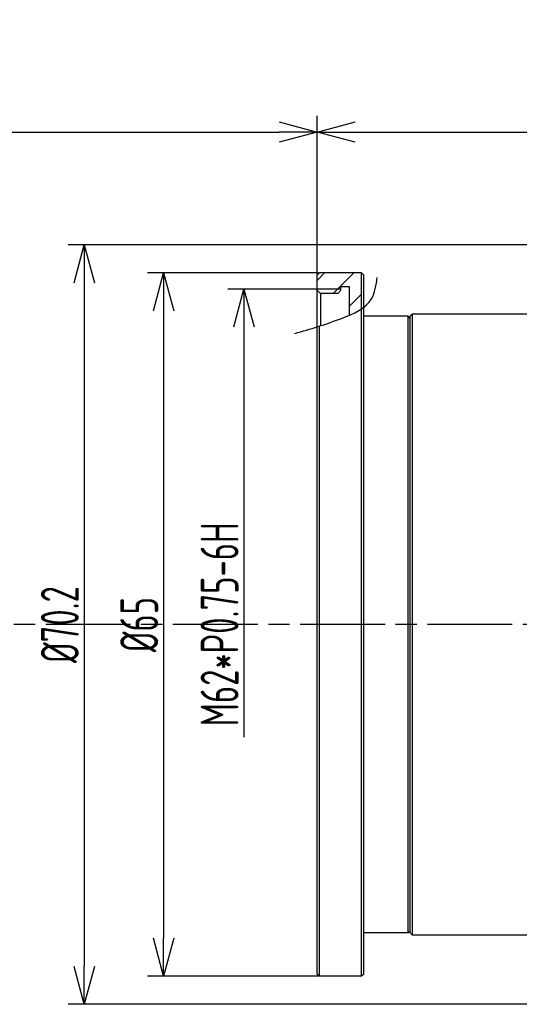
# Model space of a CAD drawing. Header units: millimetres. Extents: x -318 to -72, y -1102 to -995.
# Tile 2 of 24: x -268 to -222, y -1086 to -995. Entities that reach past the tile are written whole.
import ezdxf

# ---------------------------------------------------------------- set-up
doc = ezdxf.new("R2010")
doc.units = ezdxf.units.MM
doc.header["$LTSCALE"] = 16.335
doc.header["$PDMODE"] = 3
doc.header["$PDSIZE"] = 8
doc.linetypes.add('ACAD_ISO08W100', pattern=[36, 24, -3, 6, -3])
doc.layers.get('0').update_dxf_attribs({"linetype": 'CONTINUOUS'})
doc.layers.get('Defpoints').update_dxf_attribs({"linetype": 'CONTINUOUS'})
doc.layers.add('2', color=7, linetype='CONTINUOUS')
doc.styles.add('HZ', font='geniso', dxfattribs={"width": 0.7, "bigfont": 'hztxt'})
doc.dimstyles.get("Standard").update_dxf_attribs({"dimtxt": 3.5, "dimasz": 3.5, "dimexe": 1.5, "dimexo": 0.0625, "dimgap": 0.5, "dimtad": 1, "dimdsep": 46, "dimtxsty": 'HZ', "dimblk": 'OPEN30', "dimcen": 0.09, "dimadec": 0, "dimazin": 0, "dimtp": 0.01, "dimtm": 0.01, "dimtfac": 1, "dimtmove": 0, "dimatfit": 3, "dimldrblk": 'OPEN30', "dimfxl": 1, "dimtolj": 1, "dimarcsym": 0})

# ---------------------------------------------------------------- blocks, each defined once
blk = doc.blocks.new('_Open30')
at = {"color": 0, "linetype": 'ByBlock', "lineweight": -2}
for p, q in [((-1, 0.268), (0, 0)), ((0, 0), (-1, -0.268)), ((0, 0), (-1, 0))]:
    blk.add_line(p, q, dxfattribs=at)
blk = doc.blocks.new('*D19')
at = {"color": 0, "lineweight": -2}
for p, q in [((-240.779, -1018.82), (-240.779, -1004.161)), ((-116.613, -1018.317), (-116.613, -1004.161)), ((-237.279, -1005.661), (-120.113, -1005.661))]:
    blk.add_line(p, q, dxfattribs=at)
at = {"layer": 'Defpoints', "color": 0}
for p in [(-116.613, -1005.661), (-116.613, -1018.379), (-240.779, -1018.883)]:
    blk.add_point(p, dxfattribs=at)
at = {"color": 0, "lineweight": -2, "xscale": 3.5, "yscale": 3.5, "zscale": 3.5, "rotation": 180}
blk.add_blockref('_Open30', (-240.779, -1005.661), dxfattribs=at)
at = {"color": 0, "lineweight": -2, "xscale": 3.5, "yscale": 3.5, "zscale": 3.5}
blk.add_blockref('_Open30', (-116.613, -1005.661), dxfattribs=at)
at = {"color": 0, "insert": (-178.696, -1003.411), "char_height": 3.5, "attachment_point": 5, "style": 'HZ'}
blk.add_mtext('\\A1;105.5 TO 133.1', dxfattribs=at)
blk = doc.blocks.new('*D21')
at = {"color": 0, "lineweight": -2}
for p, q in [((-317.775, -1009.918), (-317.775, -1004.161)), ((-240.779, -1018.82), (-240.779, -1004.161)), ((-314.275, -1005.661), (-244.279, -1005.661))]:
    blk.add_line(p, q, dxfattribs=at)
at = {"layer": 'Defpoints', "color": 0}
for p in [(-240.779, -1005.661), (-317.775, -1009.981), (-240.779, -1018.883)]:
    blk.add_point(p, dxfattribs=at)
at = {"color": 0, "lineweight": -2, "xscale": 3.5, "yscale": 3.5, "zscale": 3.5, "rotation": 180}
blk.add_blockref('_Open30', (-317.775, -1005.661), dxfattribs=at)
at = {"color": 0, "lineweight": -2, "xscale": 3.5, "yscale": 3.5, "zscale": 3.5}
blk.add_blockref('_Open30', (-240.779, -1005.661), dxfattribs=at)
at = {"color": 0, "insert": (-279.277, -1003.411), "char_height": 3.5, "attachment_point": 5, "style": 'HZ'}
blk.add_mtext('\\A1;W.D', dxfattribs=at)
blk = doc.blocks.new('*D22')
at = {"color": 0, "lineweight": -2}
for p, q in [((-240.842, -1020.163), (-249.05, -1020.163)), ((-247.55, -1023.663), (-247.55, -1061.585))]:
    blk.add_line(p, q, dxfattribs=at)
at = {"layer": 'Defpoints', "color": 0}
for p in [(-240.779, -1020.163), (-247.55, -1082.163), (-240.779, -1082.163)]:
    blk.add_point(p, dxfattribs=at)
at = {"color": 0, "lineweight": -2, "xscale": 3.5, "yscale": 3.5, "zscale": 3.5, "rotation": 90}
blk.add_blockref('_Open30', (-247.55, -1020.163), dxfattribs=at)
at = {"color": 0, "insert": (-249.8, -1051.163), "char_height": 3.5, "attachment_point": 5, "rotation": 90, "style": 'HZ'}
blk.add_mtext('\\A1;M62*P0.75-6H', dxfattribs=at)
blk = doc.blocks.new('*D23')
at = {"color": 0, "lineweight": -2}
for p, q in [((-240.642, -1018.683), (-256.474, -1018.683)), ((-254.974, -1022.183), (-254.974, -1080.183)), ((-240.642, -1083.683), (-256.474, -1083.683))]:
    blk.add_line(p, q, dxfattribs=at)
at = {"layer": 'Defpoints', "color": 0}
for p in [(-240.579, -1018.683), (-254.974, -1083.683), (-240.579, -1083.683)]:
    blk.add_point(p, dxfattribs=at)
at = {"color": 0, "lineweight": -2, "xscale": 3.5, "yscale": 3.5, "zscale": 3.5}
for p, rotation in [((-254.974, -1018.683), 90), ((-254.974, -1083.683), 270)]:
    blk.add_blockref('_Open30', p, dxfattribs=dict(at, rotation=rotation))
at = {"color": 0, "insert": (-257.224, -1051.183), "char_height": 3.5, "attachment_point": 5, "rotation": 90, "style": 'HZ'}
blk.add_mtext('\\A1;%%C65', dxfattribs=at)
blk = doc.blocks.new('*D24')
at = {"color": 0, "lineweight": -2}
for p, q in [((-193.633, -1016.083), (-263.808, -1016.083)), ((-262.308, -1019.583), (-262.308, -1082.783)), ((-193.633, -1086.283), (-263.808, -1086.283))]:
    blk.add_line(p, q, dxfattribs=at)
at = {"layer": 'Defpoints', "color": 0}
for p in [(-193.571, -1016.083), (-262.308, -1086.283), (-193.571, -1086.283)]:
    blk.add_point(p, dxfattribs=at)
at = {"color": 0, "lineweight": -2, "xscale": 3.5, "yscale": 3.5, "zscale": 3.5}
for p, rotation in [((-262.308, -1016.083), 90), ((-262.308, -1086.283), 270)]:
    blk.add_blockref('_Open30', p, dxfattribs=dict(at, rotation=rotation))
at = {"color": 0, "insert": (-264.558, -1051.183), "char_height": 3.5, "attachment_point": 5, "rotation": 90, "style": 'HZ'}
blk.add_mtext('\\A1;%%C70.2', dxfattribs=at)

msp = doc.modelspace()

# ---------------------------------------------------------------- hatches: boundary and pattern name
h = msp.add_hatch()
h.set_pattern_fill('ANSI31', color=256, scale=0.6)
edge = h.paths.add_edge_path()
edge.add_line((-236.679, -1018.683), (-240.579, -1018.683))
edge.add_line((-240.579, -1018.683), (-240.779, -1018.883))
edge.add_line((-240.779, -1018.883), (-240.779, -1020.163))
edge.add_line((-240.779, -1020.163), (-238.579, -1020.163))
edge.add_line((-238.579, -1020.163), (-238.579, -1019.973))
edge.add_line((-238.579, -1019.973), (-237.779, -1019.973))
edge.add_line((-237.779, -1019.973), (-237.779, -1022.578))
edge.add_spline(control_points=[(-237.779, -1022.578), (-237.389, -1022.408), (-237.012, -1022.218), (-236.679, -1021.993)], knot_values=[5.284058, 5.284058, 5.284058, 5.284058, 6.479654, 6.479654, 6.479654, 6.479654], degree=3, periodic=0)
edge.add_line((-236.679, -1021.993), (-236.679, -1018.683))
h.paths.add_polyline_path([(-238.579, -1020.273), (-238.579, -1020.163), (-240.779, -1020.163), (-240.779, -1020.273), (-240.479, -1020.573), (-238.879, -1020.573)], flags=17)

# ---------------------------------------------------------------- linework, layer by layer
at = {"color": 3, "linetype": 'Continuous'}
for p, q in [((-240.579, -1018.683), (-240.779, -1018.883)), ((-240.779, -1083.483), (-240.779, -1018.883)), ((-236.679, -1018.683), (-240.579, -1018.683)), ((-236.679, -1083.683), (-236.679, -1018.683)), ((-236.479, -1018.883), (-236.679, -1018.683)), ((-236.479, -1083.483), (-236.479, -1018.883)), ((-238.579, -1020.273), (-238.579, -1019.973)), ((-237.779, -1019.973), (-238.579, -1019.973)), ((-237.779, -1022.578), (-237.779, -1019.973)), ((-240.479, -1020.573), (-240.779, -1020.273)), ((-238.879, -1020.573), (-240.479, -1020.573)), ((-240.479, -1020.573), (-240.479, -1023.561)), ((-238.879, -1020.573), (-238.579, -1020.273)), ((-232.379, -1022.683), (-236.479, -1022.683)), ((-232.379, -1079.683), (-232.379, -1022.683)), ((-232.179, -1022.883), (-232.379, -1022.683)), ((-231.978, -1022.48), (-232.179, -1022.685)), ((-232.179, -1079.68), (-232.179, -1022.685)), ((-231.978, -1079.885), (-231.978, -1022.48)), ((-217.271, -1022.48), (-231.978, -1022.48)), ((-240.579, -1083.683), (-240.579, -1023.593)), ((-232.379, -1079.683), (-236.479, -1079.683)), ((-232.179, -1079.483), (-232.379, -1079.683)), ((-231.978, -1079.885), (-232.179, -1079.68)), ((-217.271, -1079.885), (-231.978, -1079.885)), ((-240.579, -1083.683), (-240.779, -1083.483)), ((-236.679, -1083.683), (-240.579, -1083.683)), ((-236.479, -1083.483), (-236.679, -1083.683))]:
    msp.add_line(p, q, dxfattribs=at)
at = {"linetype": 'Continuous'}
msp.add_line((-238.579, -1020.163), (-240.779, -1020.163), dxfattribs=at)
msp.add_open_spline([(-242.835, -1024.273), (-241.424, -1023.86), (-238.99, -1023.147), (-235.593, -1021.655), (-235.327, -1019.803), (-235.226, -1019.095)], degree=3, knots=[0, 0, 0, 0, 4.538928, 7.834853, 9.878638, 9.878638, 9.878638, 9.878638])
at = {"layer": '2', "color": 1, "linetype": 'ACAD_ISO08W100', "ltscale": 0.02}
msp.add_line((-105.133, -1051.183), (-317.775, -1051.183), dxfattribs=at)

# ---------------------------------------------------------------- dimensions: what is measured, and where the dimension line sits
dim = msp.add_linear_dim(base=(-116.613, -1005.661), p1=(-240.779, -1018.883), p2=(-116.613, -1018.379), text='105.5 TO 133.1', dimstyle='STANDARD', override={"dimtxsty": 'HZ'})
dim.commit()
dim.dimension.update_dxf_attribs({"geometry": '*D19', "text_midpoint": (-178.696, -1003.411)})
dim = msp.add_linear_dim(base=(-240.779, -1005.661), p1=(-317.775, -1009.981), p2=(-240.779, -1018.883), text='W.D', dimstyle='STANDARD')
dim.commit()
dim.dimension.update_dxf_attribs({"geometry": '*D21', "text_midpoint": (-279.277, -1003.411)})
for base, p1, p2, picture, middle in [((-262.308, -1086.283), (-193.571, -1016.083), (-193.571, -1086.283), '*D24', (-264.558, -1051.183)), ((-254.974, -1083.683), (-240.579, -1018.683), (-240.579, -1083.683), '*D23', (-257.224, -1051.183))]:
    dim = msp.add_linear_dim(base=base, p1=p1, p2=p2, angle=90, text='%%C<>', dimstyle='STANDARD')
    dim.commit()
    dim.dimension.update_dxf_attribs({"geometry": picture, "text_midpoint": middle})
dim = msp.add_linear_dim(base=(-247.55, -1082.163), p1=(-240.779, -1020.163), p2=(-240.779, -1082.163), angle=90, text='M<>*P0.75-6H', dimstyle='STANDARD', override={"dimse2": 1, "dimsd2": 1})
dim.commit()
dim.dimension.update_dxf_attribs({"geometry": '*D22', "text_midpoint": (-249.8, -1051.163)})

doc.saveas('drawing.dxf')
